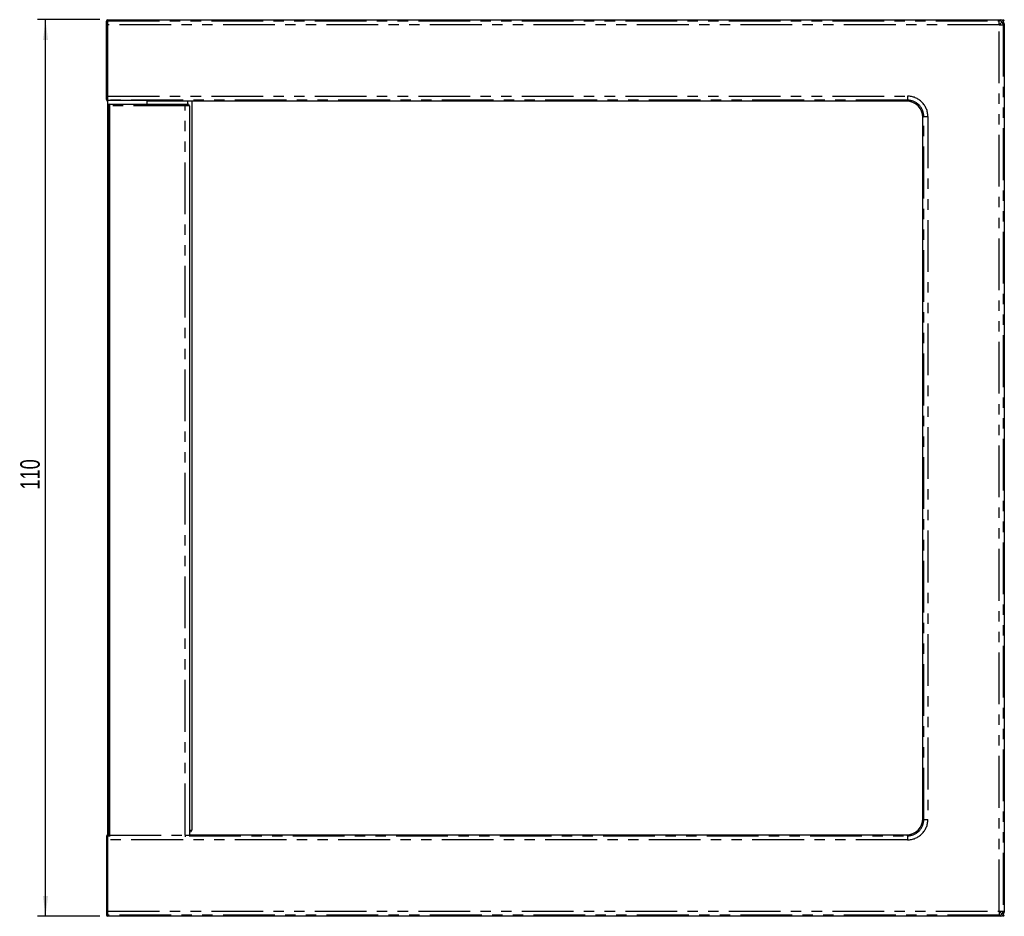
# Model space of a CAD drawing. Extents: x -427 to 307, y -45 to 546.
# Tile 4 of 4: x 98 to 219, y 423 to 533. Entities that reach past the tile are written whole.
import ezdxf
from ezdxf.enums import TextEntityAlignment as Align

# ---------------------------------------------------------------- set-up
doc = ezdxf.new("R2010")
doc.units = 0
doc.linetypes.add('PHANTOM', pattern=[12.7, 6.35, -1.27, 1.27, -1.27, 1.27, -1.27])
doc.layers.get('0').update_dxf_attribs({"linetype": 'CONTINUOUS'})
doc.dimstyles.new('SLDDIMSTYLE0', dxfattribs={"dimtxt": 2.311487, "dimasz": 2.5, "dimexe": 0, "dimexo": 0.0625, "dimgap": 0.577872, "dimtad": 1, "dimrnd": 1e-09, "dimzin": 12, "dimsah": 1, "dimcen": 0.09, "dimazin": 3, "dimtfac": 1, "dimtofl": 0, "dimtmove": 0, "dimatfit": 3})

# ---------------------------------------------------------------- blocks, each defined once
blk = doc.blocks.new('_D_1')
at = {"color": 7, "linetype": 'CONTINUOUS'}
for p, q in [((107.92, 532.67), (100.27, 532.67)), ((101.27, 422.67), (101.27, 532.67)), ((107.92, 422.67), (100.27, 422.67))]:
    blk.add_line(p, q, dxfattribs=at)
for points in [[(101.27, 532.67), (100.96, 530.17), (101.58, 530.17)], [(101.27, 422.67), (101.58, 425.17), (100.96, 425.17)]]:
    blk.add_solid(points, dxfattribs=at)
at = {"color": 7, "linetype": 'CONTINUOUS', "width": 0.7}
blk.add_text('110', height=2.381, rotation=90, dxfattribs=at).set_placement((101.27, 475.02, 167.6), align=Align.BOTTOM_LEFT)

msp = doc.modelspace()

# ---------------------------------------------------------------- linework, layer by layer
at = {"color": 7, "linetype": 'CONTINUOUS'}
for p, q in [((108.771, 522.865), (108.771, 532.465)), ((108.921, 532.665), (108.921, 532.543)), ((108.921, 532.665), (218.421, 532.665)), ((108.921, 532.043), (108.921, 532.543)), ((108.921, 523.287), (108.921, 532.043)), ((218.421, 532.665), (218.421, 532.665)), ((218.421, 532.165), (218.652, 532.397)), ((218.921, 532.165), (218.921, 532.165)), ((218.921, 532.165), (218.921, 423.165)), ((108.921, 522.788), (108.921, 523.287)), ((108.921, 522.783), (108.921, 522.788)), ((108.921, 522.115), (108.921, 522.783)), ((108.921, 522.783), (114.021, 522.783)), ((109.121, 522.315), (118.418, 522.315)), ((114.021, 522.67), (113.721, 522.67)), ((206.921, 522.665), (113.721, 522.665)), ((118.418, 522.315), (118.721, 522.315)), ((118.921, 522.115), (118.921, 432.615)), ((119.221, 522.665), (119.221, 433.215)), ((206.921, 522.665), (206.921, 522.665)), ((208.921, 434.665), (208.921, 520.665)), ((208.921, 520.665), (208.921, 520.665)), ((108.992, 515.215), (108.921, 515.215)), ((108.921, 502.215), (108.992, 502.215)), ((108.992, 482.265), (108.921, 482.265)), ((108.921, 472.465), (108.992, 472.465)), ((108.992, 452.515), (108.921, 452.515)), ((108.921, 439.515), (108.992, 439.515)), ((208.921, 434.665), (208.921, 434.665)), ((108.921, 432.547), (108.921, 432.615)), ((108.921, 432.547), (108.921, 432.543)), ((109.119, 432.547), (108.921, 432.547)), ((108.921, 432.043), (108.921, 432.543)), ((118.921, 432.665), (206.921, 432.665)), ((206.921, 432.665), (206.921, 432.665)), ((108.771, 432.465), (108.771, 422.865)), ((108.921, 423.287), (108.921, 432.043)), ((108.921, 422.788), (108.921, 423.287)), ((218.421, 423.165), (218.652, 422.934)), ((218.921, 423.165), (218.921, 423.165)), ((108.921, 422.665), (108.921, 422.788)), ((218.421, 422.665), (108.921, 422.665)), ((218.421, 422.665), (218.421, 422.665))]:
    msp.add_line(p, q, dxfattribs=at)
at = {"color": 7, "linetype": 'PHANTOM'}
for p, q in [((108.921, 532.543), (218.299, 532.543)), ((218.299, 532.043), (108.921, 532.043)), ((218.299, 532.543), (218.421, 532.665)), ((218.299, 532.165), (218.421, 532.165)), ((218.299, 423.287), (218.299, 532.043)), ((218.421, 532.165), (218.421, 532.043)), ((218.921, 532.165), (218.799, 532.043)), ((218.799, 532.043), (218.799, 423.287)), ((108.921, 523.287), (207.043, 523.287)), ((207.043, 523.287), (207.043, 522.788)), ((207.043, 522.788), (108.921, 522.788)), ((118.417, 522.115), (109.119, 522.115)), ((118.921, 522.115), (118.417, 522.115)), ((118.417, 432.615), (118.417, 522.115)), ((118.717, 522.315), (118.717, 522.665)), ((206.921, 522.665), (207.043, 522.788)), ((209.043, 520.788), (208.921, 520.665)), ((209.043, 520.788), (209.543, 520.788)), ((209.043, 434.543), (209.043, 520.788)), ((209.543, 520.788), (209.543, 434.543)), ((208.921, 434.665), (209.043, 434.543)), ((209.043, 434.543), (209.543, 434.543)), ((108.921, 432.543), (109.119, 432.543)), ((109.119, 432.615), (118.417, 432.615)), ((118.417, 432.615), (118.921, 432.615)), ((118.907, 432.543), (207.043, 432.543)), ((207.043, 432.543), (206.921, 432.665)), ((207.043, 432.543), (207.043, 432.043)), ((207.043, 432.043), (108.921, 432.043)), ((108.921, 423.287), (218.299, 423.287)), ((218.421, 423.165), (218.299, 423.165)), ((218.421, 423.287), (218.421, 423.165)), ((218.799, 423.287), (218.921, 423.165)), ((218.299, 422.788), (108.921, 422.788)), ((218.421, 422.665), (218.299, 422.788))]:
    msp.add_line(p, q, dxfattribs=at)
at = {"color": 144, "linetype": 'CONTINUOUS'}
for p, q in [((218.299, 532.043), (218.299, 532.543)), ((218.299, 532.043), (218.799, 532.043)), ((108.921, 432.615), (108.921, 522.115)), ((108.992, 432.615), (108.992, 522.115)), ((108.992, 522.115), (109.119, 522.115)), ((109.119, 522.115), (109.119, 432.615)), ((113.721, 522.783), (113.721, 522.315)), ((114.021, 522.67), (114.021, 522.783)), ((108.968, 515.215), (108.968, 502.215)), ((108.968, 482.265), (108.968, 472.465)), ((108.968, 452.515), (108.968, 439.515)), ((109.119, 432.615), (108.992, 432.615)), ((118.921, 433.215), (119.221, 433.215)), ((119.021, 433.015), (118.921, 433.015)), ((218.299, 423.287), (218.299, 422.788)), ((218.299, 423.287), (218.799, 423.287))]:
    msp.add_line(p, q, dxfattribs=at)
at = {"color": 144, "linetype": 'CONTINUOUS', "flags": 128}
msp.add_lwpolyline([(118.907, 432.543), (118.917, 432.576), (118.921, 432.615)], dxfattribs=at)
at = {"color": 7, "linetype": 'CONTINUOUS'}
for centre, radius, start, end in [((108.971, 532.465), 0.2, 104.47751, 180), ((218.421, 532.165), 0.5, 0.00218, 89.99782), ((218.721, 532.465), 0.2, 0, 90), ((108.971, 522.865), 0.2, 180, 255.52249), ((118.721, 522.115), 0.2, 0, 90), ((206.921, 520.665), 2, 0.00173, 89.99827), ((206.921, 434.665), 2, 270.00174, 359.99826), ((108.971, 432.465), 0.2, 104.47751, 180), ((218.421, 423.165), 0.5, 270.00218, 359.99782), ((108.971, 422.865), 0.2, 180, 255.52249), ((218.721, 422.865), 0.2, 270, 0)]:
    msp.add_arc(centre, radius, start, end, dxfattribs=at)
at = {"color": 144, "linetype": 'CONTINUOUS'}
for centre, radius, start, end in [((218.299, 532.043), 0.5, 0.00511, 89.99489), ((109.121, 522.115), 0.2, 90, 180), ((114.85, 522.165), 5.731, 178.50021, 180.49983), ((121.426, 432.592), 12.306, 179.89042, 180.71637), ((119.021, 433.215), 0.2, 270, 0), ((218.299, 423.288), 0.5, 270.00511, 359.99489)]:
    msp.add_arc(centre, radius, start, end, dxfattribs=at)
at = {"color": 7, "linetype": 'PHANTOM'}
for centre, radius, start, end in [((207.043, 520.788), 2.5, 359.99925, 90.00075), ((124.148, 522.165), 5.731, 178.50021, 180.49983), ((207.043, 520.788), 2, 359.99779, 90.00221), ((207.043, 434.543), 2.5, 269.99925, 0.00075), ((207.043, 434.543), 2, 269.99779, 0.00221), ((125.874, 432.571), 7.457, 179.6627, 181.17595)]:
    msp.add_arc(centre, radius, start, end, dxfattribs=at)

# ---------------------------------------------------------------- dimensions: what is measured, and where the dimension line sits
at = {"color": 7, "linetype": 'CONTINUOUS'}
dim = msp.add_linear_dim(base=(101.269, 532.665), p1=(108.921, 422.665), p2=(108.921, 532.665), angle=90, dimstyle='SLDDIMSTYLE0', dxfattribs=at)
dim.commit()
dim.dimension.update_dxf_attribs({"geometry": '_D_1', "text_midpoint": (101.269, 477.665), "dimtype": 160})

doc.saveas('drawing.dxf')
